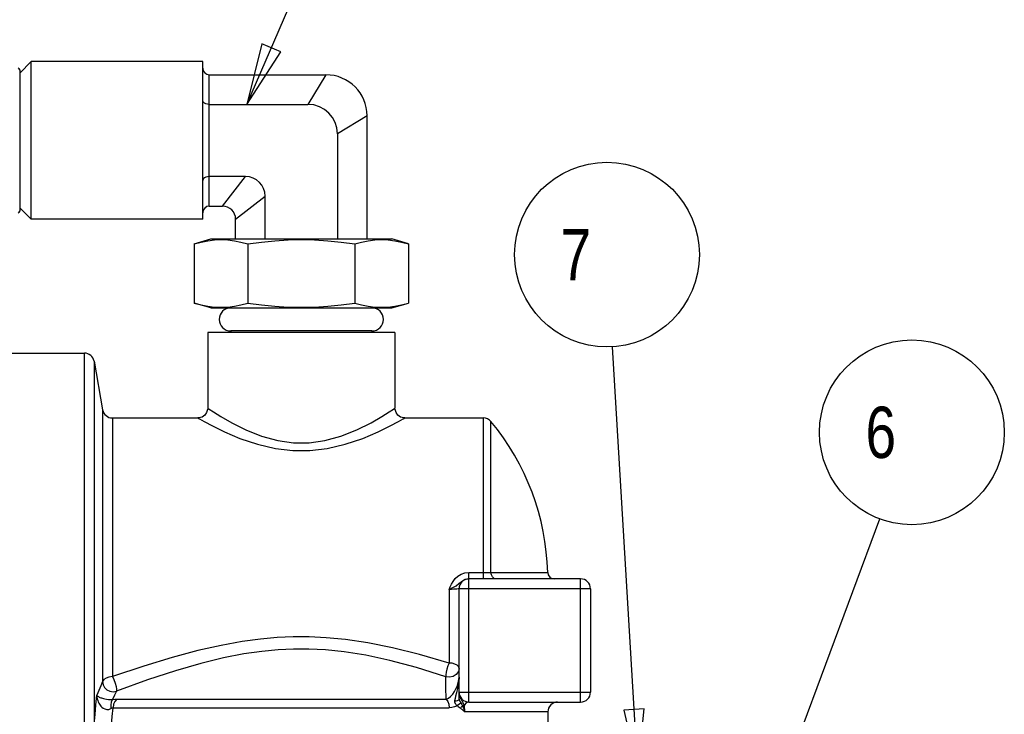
# Model space of a CAD drawing. Header units: inches. Extents: x 0 to 17, y 0 to 11.
# Tile 4 of 10: x 3.3 to 6.3, y 5.8 to 7.9. Entities that reach past the tile are written whole.
import ezdxf

# ---------------------------------------------------------------- set-up
doc = ezdxf.new("R2010")
doc.units = ezdxf.units.IN
doc.header["$LTSCALE"] = 0.935
doc.header["$MEASUREMENT"] = 0
doc.layers.get('0').update_dxf_attribs({"linetype": 'CONTINUOUS'})
doc.styles.get("Standard").update_dxf_attribs({"font": 'txt', "width": 0.8})

msp = doc.modelspace()

# ---------------------------------------------------------------- linework, layer by layer
at = {"color": 2, "linetype": 'CONTINUOUS'}
for p, q in [((3.9787, 7.678), (4.2765, 8.3651)), ((5.168, 5.648), (5.0912, 6.9396)), ((5.5125, 5.358), (5.9045, 6.4155))]:
    msp.add_line(p, q, dxfattribs=at)
at = {"color": 7, "linetype": 'CONTINUOUS'}
for p, q in [((3.3224, 7.808), (3.2874, 7.773)), ((3.3224, 7.328), (3.3224, 7.808)), ((3.8444, 7.808), (3.3224, 7.808)), ((3.8444, 7.328), (3.8444, 7.808)), ((3.2874, 7.783), (3.2874, 7.353)), ((3.8644, 7.368), (3.8644, 7.768)), ((3.8644, 7.768), (4.2194, 7.768)), ((4.2194, 7.768), (4.1644, 7.678)), ((3.8644, 7.678), (4.1644, 7.678)), ((4.3444, 7.643), (4.2544, 7.588)), ((4.3444, 7.268), (4.3444, 7.643)), ((4.2544, 7.588), (4.2544, 7.268)), ((3.9744, 7.458), (3.8644, 7.458)), ((3.9044, 7.368), (3.9744, 7.458)), ((3.9444, 7.328), (4.0344, 7.398)), ((4.0344, 7.268), (4.0344, 7.398)), ((3.3224, 7.328), (3.2874, 7.363)), ((3.8644, 7.368), (3.9044, 7.368)), ((3.8444, 7.328), (3.3224, 7.328)), ((3.9444, 7.268), (3.9444, 7.328)), ((3.8188, 7.253), (3.8688, 7.268)), ((3.8188, 7.253), (3.8188, 7.073)), ((3.8688, 7.268), (4.42, 7.268)), ((3.9816, 7.253), (3.9816, 7.073)), ((4.3072, 7.253), (4.3072, 7.073)), ((4.47, 7.253), (4.42, 7.268)), ((4.47, 7.253), (4.47, 7.073)), ((3.8688, 7.058), (3.8188, 7.073)), ((4.42, 7.058), (4.47, 7.073)), ((3.8688, 7.058), (4.42, 7.058)), ((3.8594, 6.983), (3.8594, 6.753)), ((4.4294, 6.983), (3.8594, 6.983)), ((3.9294, 6.988), (3.9294, 6.983)), ((4.3594, 6.988), (3.9294, 6.988)), ((4.3594, 6.988), (4.3594, 6.983)), ((4.4294, 6.983), (4.4294, 6.753)), ((2.6444, 6.9205), (3.4842, 6.9205)), ((3.4842, 5.6725), (3.4842, 6.9205)), ((3.5138, 6.8957), (3.5138, 5.7904)), ((3.5138, 6.8957), (3.5398, 6.7478)), ((3.5398, 6.7478), (3.5398, 5.9201)), ((3.5694, 6.723), (3.5694, 5.9352)), ((3.5694, 6.723), (3.8294, 6.723)), ((4.4594, 6.723), (4.6983, 6.723)), ((4.6983, 6.233), (4.6983, 6.723)), ((4.7214, 6.2525), (4.7214, 6.7122)), ((4.6456, 6.232), (4.6536, 6.233)), ((4.6536, 6.233), (4.6536, 6.2523)), ((4.6536, 6.2523), (4.7048, 6.2523)), ((4.6544, 5.858), (4.6544, 6.233)), ((4.9944, 6.233), (4.6544, 6.233)), ((4.7214, 6.2525), (4.8941, 6.2525)), ((4.9944, 5.858), (4.9944, 6.233)), ((4.6244, 5.8671), (4.6244, 6.203)), ((5.0244, 6.203), (4.6244, 6.203)), ((5.0244, 6.203), (5.0244, 5.888)), ((4.5944, 6.2011), (4.5944, 5.9767)), ((4.6222, 5.9505), (4.6158, 5.9416)), ((4.6244, 5.9603), (4.6222, 5.9505)), ((4.6244, 5.888), (5.0244, 5.888)), ((3.5829, 5.8667), (4.5854, 5.8667)), ((4.6293, 5.8558), (4.6326, 5.8502)), ((4.6544, 5.858), (4.9944, 5.858)), ((3.5715, 5.8407), (4.5944, 5.8407)), ((4.8944, 5.828), (4.641, 5.828)), ((4.8944, 5.828), (4.8944, 5.393))]:
    msp.add_line(p, q, dxfattribs=at)
at = {"color": 2, "linetype": 'CONTINUOUS'}
for points in [[(4.0246, 7.8625), (3.9787, 7.678), (4.0819, 7.8376), (4.0246, 7.8625)], [(5.1256, 5.8333), (5.168, 5.648), (5.188, 5.8371), (5.1256, 5.8333)]]:
    msp.add_lwpolyline(points, dxfattribs=at)
at = {"color": 7, "linetype": 'CONTINUOUS'}
for points in [[(3.8644, 7.678), (3.8587, 7.6785), (3.8537, 7.6798), (3.8497, 7.6818), (3.8467, 7.6842), (3.845, 7.6869), (3.8444, 7.6897)], [(3.8644, 7.458), (3.8587, 7.4576), (3.8537, 7.4562), (3.8497, 7.4543), (3.8467, 7.4518), (3.845, 7.4491), (3.8444, 7.4463)], [(3.8188, 7.253), (3.8395, 7.2586), (3.8598, 7.2627), (3.8799, 7.2653), (3.9002, 7.2661), (3.9204, 7.2653), (3.9406, 7.2627), (3.9608, 7.2586), (3.9816, 7.253)], [(3.9816, 7.253), (4.0231, 7.2586), (4.0636, 7.2627), (4.1039, 7.2653), (4.1444, 7.2661), (4.1849, 7.2653), (4.2252, 7.2627), (4.2657, 7.2586), (4.3072, 7.253)], [(4.3072, 7.253), (4.3279, 7.2586), (4.3482, 7.2627), (4.3684, 7.2653), (4.3886, 7.2661), (4.4089, 7.2653), (4.429, 7.2627), (4.4493, 7.2586), (4.47, 7.253)], [(3.8188, 7.073), (3.8395, 7.0674), (3.8598, 7.0634), (3.8799, 7.0608), (3.9002, 7.0599), (3.9204, 7.0608), (3.9406, 7.0634), (3.9608, 7.0674), (3.9816, 7.073)], [(3.9816, 7.073), (4.0231, 7.0674), (4.0636, 7.0634), (4.1039, 7.0608), (4.1444, 7.0599), (4.1849, 7.0608), (4.2252, 7.0634), (4.2657, 7.0674), (4.3072, 7.073)], [(4.3072, 7.073), (4.3279, 7.0674), (4.3482, 7.0634), (4.3684, 7.0608), (4.3886, 7.0599), (4.4089, 7.0608), (4.429, 7.0634), (4.4493, 7.0674), (4.47, 7.073)], [(3.8594, 6.753), (3.8591, 6.7492), (3.8563, 6.7397), (3.8504, 6.7316), (3.8422, 6.7259), (3.8326, 6.7232), (3.8294, 6.723)], [(3.8594, 6.753), (3.8637, 6.7502), (3.8767, 6.7417), (3.8994, 6.7275), (3.9325, 6.7085), (3.9751, 6.6871), (4.0237, 6.6677), (4.073, 6.6542), (4.1209, 6.6476), (4.168, 6.6476), (4.2158, 6.6542), (4.2651, 6.6677), (4.3137, 6.6871), (4.3564, 6.7085), (4.3894, 6.7275), (4.4121, 6.7417), (4.4251, 6.7502), (4.4294, 6.753)], [(4.4594, 6.723), (4.4561, 6.7232), (4.4465, 6.7259), (4.4384, 6.7316), (4.4325, 6.7397), (4.4296, 6.7492), (4.4294, 6.753)], [(3.8294, 6.723), (3.8341, 6.7204), (3.8485, 6.7123), (3.8736, 6.699), (3.9101, 6.6811), (3.9573, 6.6609), (4.011, 6.6427), (4.0655, 6.6299), (4.1184, 6.6237), (4.1705, 6.6237), (4.2233, 6.6299), (4.2778, 6.6427), (4.3315, 6.6609), (4.3787, 6.6811), (4.4152, 6.699), (4.4403, 6.7123), (4.4547, 6.7204), (4.4594, 6.723)], [(4.5944, 6.2011), (4.5976, 6.2084), (4.6013, 6.2164), (4.6063, 6.2252), (4.6128, 6.2337), (4.6211, 6.2413), (4.631, 6.2473), (4.6421, 6.251), (4.6536, 6.2523)], [(4.6153, 6.2122), (4.6234, 6.2184), (4.6304, 6.2242), (4.6377, 6.229), (4.6456, 6.232)], [(4.7048, 6.2523), (4.711, 6.2523), (4.7166, 6.2524), (4.7214, 6.2525)], [(4.7367, 6.233), (4.7309, 6.2345), (4.726, 6.2387), (4.7226, 6.245), (4.7214, 6.2525)], [(4.5944, 6.2011), (4.6052, 6.2063), (4.6153, 6.2122)], [(4.6244, 6.203), (4.6236, 6.2026), (4.6214, 6.2022), (4.6178, 6.2019), (4.6131, 6.2015), (4.6074, 6.2013), (4.601, 6.2011), (4.5944, 6.2011)], [(4.5944, 5.9767), (4.5039, 6.0031), (4.4215, 6.0235), (4.3466, 6.0384), (4.2793, 6.0482), (4.2203, 6.0538), (4.1679, 6.0562), (4.1193, 6.0562), (4.0712, 6.054), (4.0206, 6.0495), (3.9641, 6.042), (3.9003, 6.0305), (3.8298, 6.0147), (3.7514, 5.9938), (3.6647, 5.9673), (3.5694, 5.9352)], [(4.5837, 5.9351), (4.4946, 5.963), (4.4139, 5.9847), (4.3408, 6.0005), (4.2752, 6.011), (4.218, 6.0169), (4.1672, 6.0194), (4.1201, 6.0194), (4.0735, 6.0171), (4.0243, 6.0123), (3.9694, 6.0043), (3.9072, 5.9921), (3.8381, 5.9753), (3.7612, 5.9531), (3.6758, 5.9251), (3.5816, 5.891)], [(4.5944, 5.9767), (4.5907, 5.9677), (4.5875, 5.958), (4.5851, 5.9485), (4.5838, 5.9406), (4.5837, 5.9351)], [(4.6244, 5.961), (4.6229, 5.9659), (4.6187, 5.9703), (4.612, 5.9737), (4.6037, 5.976), (4.5944, 5.9767)], [(3.5694, 5.9352), (3.5591, 5.9341), (3.5501, 5.931), (3.5434, 5.9261), (3.5398, 5.9201)], [(3.5694, 5.9352), (3.574, 5.9261), (3.5781, 5.9157), (3.5809, 5.9055), (3.5821, 5.8968), (3.5816, 5.891)], [(4.6158, 5.9416), (4.6063, 5.9355), (4.5951, 5.9332), (4.5837, 5.9351)], [(4.5854, 5.8667), (4.5846, 5.9035), (4.5837, 5.9351)], [(4.5854, 5.8667), (4.5919, 5.8697), (4.5987, 5.875), (4.605, 5.8819), (4.6104, 5.8897), (4.6148, 5.8977), (4.6183, 5.9055), (4.6209, 5.9131), (4.6228, 5.9205), (4.624, 5.9274), (4.6244, 5.9338)], [(4.6244, 5.9338), (4.6244, 5.9319), (4.6243, 5.9299), (4.6242, 5.9278), (4.6241, 5.9256), (4.6239, 5.9233), (4.6236, 5.9208), (4.6233, 5.9182), (4.6229, 5.9153), (4.6224, 5.9124), (4.6219, 5.9093), (4.6212, 5.9061), (4.6205, 5.9027), (4.6197, 5.8989), (4.6188, 5.895), (4.6178, 5.8907), (4.6166, 5.886)], [(3.5398, 5.9201), (3.5342, 5.907), (3.5283, 5.8931), (3.5221, 5.8784)], [(3.5398, 5.9201), (3.5411, 5.9108), (3.5456, 5.9021), (3.5528, 5.8952), (3.5619, 5.8907), (3.5719, 5.8893), (3.5816, 5.891)], [(3.5138, 5.7904), (3.5167, 5.8202), (3.5195, 5.8494), (3.5221, 5.8784)], [(3.5221, 5.8784), (3.5225, 5.8727), (3.5235, 5.8674), (3.5248, 5.8626), (3.5264, 5.8583), (3.5281, 5.8545), (3.5301, 5.8511), (3.5322, 5.848), (3.5347, 5.845), (3.5377, 5.8421), (3.5416, 5.8393), (3.5463, 5.8369), (3.5521, 5.8355), (3.5585, 5.8357), (3.5649, 5.8381)], [(3.5221, 5.8784), (3.5233, 5.877), (3.525, 5.8756), (3.5269, 5.8744), (3.5291, 5.8732), (3.5314, 5.8722), (3.5338, 5.8712), (3.5364, 5.8703), (3.5392, 5.8694), (3.5426, 5.8684), (3.5468, 5.8674), (3.5518, 5.8665), (3.5577, 5.8657), (3.564, 5.8652), (3.57, 5.8652)], [(3.5816, 5.891), (3.5759, 5.8785), (3.57, 5.8652)], [(4.6166, 5.886), (4.6138, 5.8755), (4.6122, 5.8692), (4.6106, 5.8619)], [(4.6244, 5.888), (4.6244, 5.8872), (4.6244, 5.8863), (4.6245, 5.8853), (4.6245, 5.8843), (4.6246, 5.8832), (4.6248, 5.882), (4.6249, 5.8807), (4.6252, 5.8794), (4.6255, 5.878), (4.6258, 5.8766)], [(4.6258, 5.8766), (4.6263, 5.8751), (4.6268, 5.8736), (4.6274, 5.872), (4.6281, 5.8705), (4.6288, 5.8689), (4.6296, 5.8673), (4.6305, 5.8656), (4.6314, 5.864), (4.6325, 5.8622), (4.6335, 5.8604), (4.6347, 5.8584), (4.6359, 5.8563), (4.6371, 5.8539), (4.6383, 5.851), (4.6394, 5.8474)], [(3.57, 5.8652), (3.5661, 5.8583), (3.5643, 5.8489), (3.5649, 5.8381)], [(3.57, 5.8652), (3.5769, 5.8663), (3.5829, 5.8667)], [(3.5829, 5.8667), (3.5768, 5.86), (3.5728, 5.851), (3.5715, 5.8407)], [(4.5854, 5.8667), (4.5902, 5.86), (4.5933, 5.851), (4.5944, 5.8407)], [(4.6194, 5.8467), (4.6108, 5.8433), (4.6025, 5.8414), (4.5944, 5.8407)], [(4.6106, 5.8619), (4.6104, 5.8603), (4.6105, 5.8588), (4.6108, 5.8574), (4.6111, 5.8562), (4.6116, 5.8551), (4.6122, 5.8541), (4.6129, 5.853), (4.6137, 5.852), (4.6146, 5.851), (4.6156, 5.8499), (4.6168, 5.8488), (4.6181, 5.8477), (4.6194, 5.8467)], [(4.6106, 5.8619), (4.6154, 5.8615), (4.62, 5.8624), (4.6232, 5.8644), (4.6244, 5.8671)], [(4.6194, 5.8467), (4.6225, 5.8504), (4.6264, 5.8533), (4.6301, 5.8545)], [(4.6194, 5.8467), (4.622, 5.8442), (4.6244, 5.8422), (4.6266, 5.8404), (4.6286, 5.8389)], [(4.6244, 5.8671), (4.6245, 5.8662), (4.6246, 5.8653), (4.6249, 5.8644), (4.6252, 5.8635), (4.6255, 5.8627), (4.6259, 5.8619), (4.6263, 5.8611), (4.6268, 5.8602), (4.6273, 5.8592), (4.6279, 5.8582), (4.6293, 5.8558)], [(4.6286, 5.8389), (4.6302, 5.8418), (4.6323, 5.8444), (4.6347, 5.8464)], [(4.6326, 5.8502), (4.6337, 5.8483), (4.6347, 5.8464)], [(4.6394, 5.8474), (4.6371, 5.8467), (4.6347, 5.8464)], [(4.6347, 5.8464), (4.6358, 5.844), (4.6368, 5.8417), (4.6377, 5.8393), (4.6385, 5.8369), (4.6392, 5.8345), (4.6399, 5.8322), (4.641, 5.828)], [(4.6544, 5.858), (4.6488, 5.8568), (4.6436, 5.8531), (4.6394, 5.8474)], [(4.6394, 5.8474), (4.6403, 5.8412), (4.6408, 5.8346), (4.641, 5.828)], [(3.5649, 5.8381), (3.5685, 5.8398), (3.5715, 5.8407)], [(3.5664, 5.7869), (3.569, 5.8142), (3.5715, 5.8407)], [(4.6286, 5.8389), (4.6308, 5.8374), (4.6327, 5.8359), (4.6345, 5.8346), (4.6361, 5.8332), (4.6375, 5.8319), (4.6388, 5.8306), (4.64, 5.8293), (4.641, 5.828)]]:
    msp.add_lwpolyline(points, dxfattribs=at)
at = {"color": 2, "linetype": 'CONTINUOUS'}
for centre in [(5.0745, 7.2204), (6.0023, 6.6792)]:
    msp.add_circle(centre, 0.2812, dxfattribs=at)
at = {"color": 7, "linetype": 'CONTINUOUS'}
for centre, radius, start, end in [((3.2824, 7.783), 0.005, 360, 90), ((3.8644, 7.788), 0.02, 180, 270), ((4.2194, 7.643), 0.125, 0, 90), ((4.1644, 7.588), 0.09, 0, 90), ((3.9744, 7.398), 0.06, 0, 90), ((3.2824, 7.353), 0.005, 270, 0), ((3.8644, 7.348), 0.02, 90, 180), ((3.9044, 7.328), 0.04, 0, 90), ((3.9294, 7.023), 0.035, 90, 270), ((4.3594, 7.023), 0.035, 270, 90), ((3.4842, 6.8905), 0.03, 10, 90), ((3.5694, 6.753), 0.03, 190, 270), ((4.6983, 6.693), 0.03, 39.709, 90), ((4.1444, 6.233), 0.75, 1.4921, 39.709), ((4.6544, 6.203), 0.03, 90, 180), ((4.9141, 6.253), 0.02, 181.4884, 270), ((4.9944, 6.203), 0.03, 0, 90), ((4.6544, 5.888), 0.03, 179.9973, 270), ((4.9944, 5.888), 0.03, 270, 360), ((4.9244, 5.828), 0.03, 90, 180)]:
    msp.add_arc(centre, radius, start, end, dxfattribs=at)

# ---------------------------------------------------------------- texts
at = {"color": 2, "linetype": 'CONTINUOUS', "width": 0.8}
for s, p in [(' 7 ', (4.887, 7.1422)), (' 6 ', (5.8148, 6.6011))]:
    msp.add_text(s, height=0.15625, dxfattribs=at).set_placement(p)

doc.saveas('drawing.dxf')
